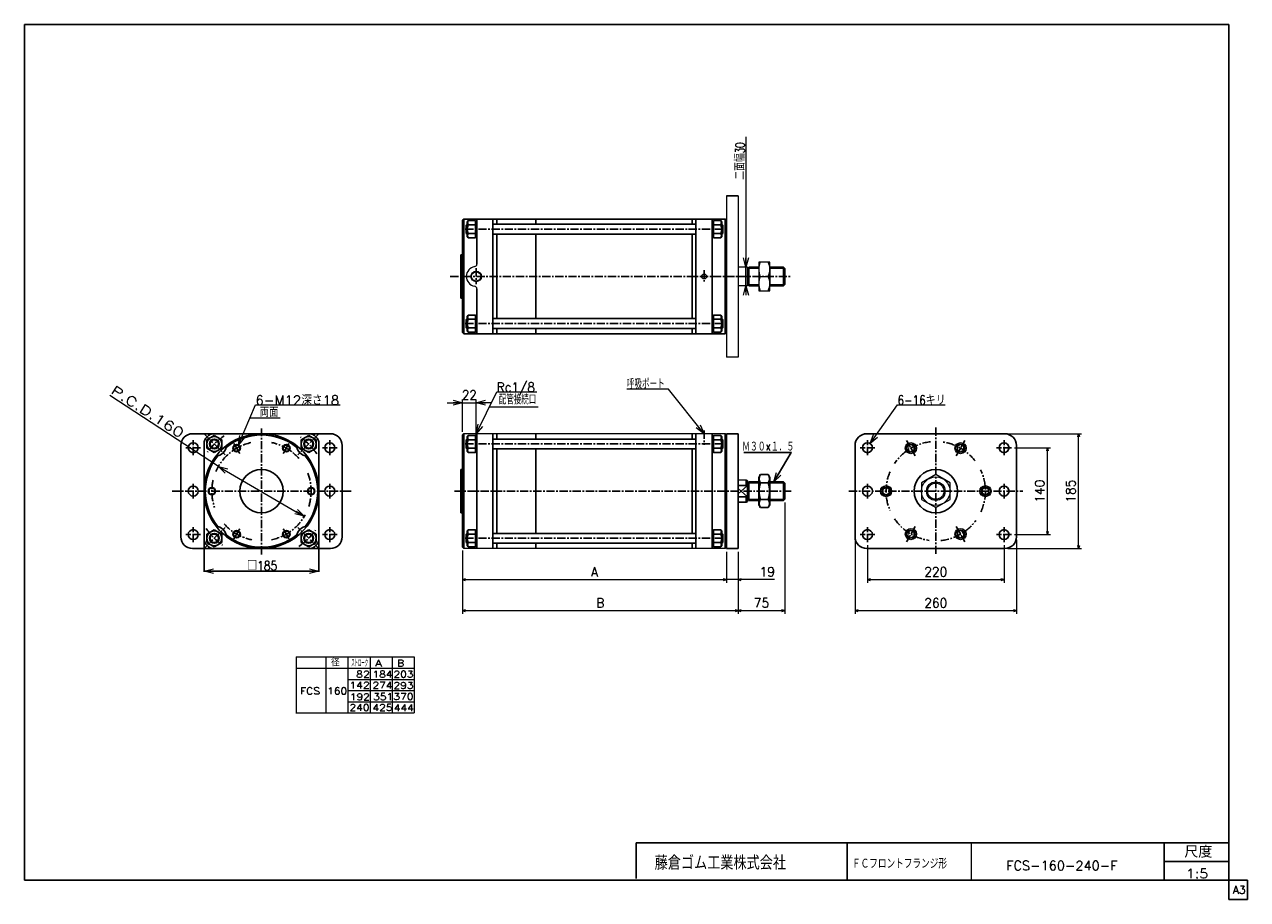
# Model space of a CAD drawing. Header units: millimetres. Extents: x -985 to 985, y -705 to 705.
import ezdxf
from ezdxf.enums import TextEntityAlignment as Align

# ---------------------------------------------------------------- set-up
doc = ezdxf.new("R2010")
doc.units = ezdxf.units.MM
doc.header["$LTSCALE"] = 0.416667
doc.linetypes.add('CENTER', pattern=[50.8, 31.75, -6.35, 6.35, -6.35])
doc.layers.add('ZUWAKU', color=7, linetype='Continuous')
doc.styles.add('dcStyle0', font='txt.shx', dxfattribs={"width": 0.957447, "bigfont": 'bigfont'})
doc.dimstyles.new('DaDimRotatedStyle', dxfattribs={"dimtxt": 15, "dimasz": 5.000003, "dimexe": 5, "dimexo": 1.666667, "dimgap": 5, "dimtad": 3, "dimdsep": 46, "dimtxsty": 'dcStyle0', "dimblk1": 'OPEN30', "dimblk2": 'OPEN30', "dimsah": 1, "dimcen": 0.09, "dimclrd": 4, "dimclre": 4, "dimclrt": 4, "dimadec": 0, "dimazin": 2, "dimtfac": 1, "dimtdec": 4, "dimtmove": 0, "dimatfit": 0, "dimfxl": 1, "dimarcsym": 0})

# ---------------------------------------------------------------- blocks, each defined once
blk = doc.blocks.new('DC_GROUP_Φ160_1')
at = {"color": 4, "linetype": 'Continuous', "lineweight": 18}
for p, q in [((-661.6, -18.1), (-672.5, -7.1)), ((-672.5, -7.1), (-657.6, -11.1)), ((-672.5, -7.1), (-659.6, -14.6))]:
    blk.add_line(p, q, dxfattribs=at)
blk = doc.blocks.new('DC_GROUP_Φ160_2')
at = {"color": 4, "linetype": 'Continuous', "lineweight": 18}
for p, q in [((-545.2, -76.5), (-534.3, -87.5)), ((-534.3, -87.5), (-549.3, -83.5)), ((-534.3, -87.5), (-547.2, -80))]:
    blk.add_line(p, q, dxfattribs=at)
blk = doc.blocks.new('DC_GROUP_Φ160_3')
at = {"color": 4, "linetype": 'Continuous', "lineweight": 18}
for p, q in [((177.1, 314), (173.1, 329)), ((181.1, 329), (177.1, 314)), ((177.1, 314), (177.1, 329))]:
    blk.add_line(p, q, dxfattribs=at)
blk = doc.blocks.new('DC_GROUP_Φ160_4')
at = {"color": 4, "linetype": 'Continuous', "lineweight": 18}
for p, q in [((173.1, 269), (177.1, 284)), ((177.1, 284), (181.1, 269)), ((177.1, 284), (177.1, 269))]:
    blk.add_line(p, q, dxfattribs=at)
blk = doc.blocks.new('DC_GROUP_Φ160_5')
at = {"color": 4, "linetype": 'Continuous', "lineweight": 18}
for p, q in [((103.4, 59.8), (109.6, 45.5)), ((109.6, 45.5), (97.1, 54.8)), ((109.6, 45.5), (100.3, 57.3))]:
    blk.add_line(p, q, dxfattribs=at)
blk = doc.blocks.new('DC_GROUP_Φ160_6')
at = {"color": 4, "linetype": 'Continuous', "lineweight": 18}
for p, q in [((-695.7, -175.9), (-680.7, -171.9)), ((-680.7, -179.9), (-695.7, -175.9)), ((-695.7, -175.9), (-680.7, -175.9))]:
    blk.add_line(p, q, dxfattribs=at)
blk = doc.blocks.new('DC_GROUP_Φ160_7')
at = {"color": 4, "linetype": 'Continuous', "lineweight": 18}
for p, q in [((-525.7, -171.9), (-510.7, -175.9)), ((-510.7, -175.9), (-525.7, -179.9)), ((-510.7, -175.9), (-525.7, -175.9))]:
    blk.add_line(p, q, dxfattribs=at)
blk = doc.blocks.new('DC_GROUP_Φ160_8')
at = {"color": 4, "linetype": 'Continuous', "lineweight": 18}
for p, q in [((222.2, -32), (226.3, -17)), ((222.2, -32), (229.7, -19)), ((233.2, -21), (222.2, -32))]:
    blk.add_line(p, q, dxfattribs=at)
blk = doc.blocks.new('DC_GROUP_Φ160_9')
at = {"color": 4, "linetype": 'Continuous', "lineweight": 25}
for p, q in [((200.3, -20.4), (197.6, -25)), ((197.6, -69), (197.6, -25)), ((200.3, -20.4), (213, -20.4)), ((200.3, -33.7), (213, -33.7)), ((213, -20.4), (215.6, -25)), ((215.6, -69), (215.6, -25)), ((200.3, -73.5), (197.6, -69)), ((200.3, -60.2), (213, -60.2)), ((200.3, -73.5), (213, -73.5)), ((213, -73.5), (215.6, -69))]:
    blk.add_line(p, q, dxfattribs=at)
for centre, radius, start, end in [((210, -27), 11.8, 145.6111, 214.3889), ((242.2, -47), 43.9, 162.4111, 197.5889), ((203.3, -27), 11.8, 325.6111, 34.3889), ((171.1, -47), 43.9, 342.4111, 17.5889), ((210, -66.9), 11.8, 145.6111, 214.3889), ((203.3, -66.9), 11.8, 325.6111, 34.3889)]:
    blk.add_arc(centre, radius, start, end, dxfattribs=at)
blk = doc.blocks.new('DC_GROUP_Φ160_10')
at = {"color": 4, "linetype": 'Continuous', "lineweight": 13}
for p, q in [((215.6, 322), (197.6, 322)), ((197.6, 322), (197.6, 276)), ((215.6, 276), (215.6, 322)), ((200.3, 299), (213, 299)), ((197.6, 276), (215.6, 276))]:
    blk.add_line(p, q, dxfattribs=at)
for centre, start, end in [((224, 310.5), 154.1759, 205.8241), ((189.2, 310.5), 334.1759, 25.8241), ((224, 287.5), 154.1759, 205.8241), ((189.2, 287.5), 334.1759, 25.8241)]:
    blk.add_arc(centre, 26.4, start, end, dxfattribs=at)
blk = doc.blocks.new('DC_GROUP_Φ160_12')
at = {"color": 4, "linetype": 'Continuous', "lineweight": 18}
for p, q in [((-640.1, 27.5), (-638, 42.9)), ((-640.1, 27.5), (-634.3, 41.3)), ((-630.6, 39.7), (-640.1, 27.5))]:
    blk.add_line(p, q, dxfattribs=at)
blk = doc.blocks.new('DC_GROUP_Φ160_11')
at = {"color": 4, "linetype": 'Continuous', "lineweight": 13}
for p, q in [((-640.1, 27.5), (-613, 91.9)), ((-613, 91.9), (-476.5, 91.9))]:
    blk.add_line(p, q, dxfattribs=at)
at = {"linetype": 'Continuous'}
blk.add_blockref('DC_GROUP_Φ160_12', (0, 0), dxfattribs=at)
at = {"color": 4, "style": 'dcStyle0', "width": 0.957447}
blk.add_text('6-M12深さ18', height=15, dxfattribs=at).set_placement((-613, 91.9), (-478, 91.9), align=Align.FIT)
blk = doc.blocks.new('DC_GROUP_Φ160_14')
at = {"color": 4, "linetype": 'Continuous', "lineweight": 18}
for p, q in [((-257.4, 45.5), (-254.4, 60.8)), ((-257.4, 45.5), (-250.8, 59)), ((-247.2, 57.2), (-257.4, 45.5))]:
    blk.add_line(p, q, dxfattribs=at)
blk = doc.blocks.new('DC_GROUP_Φ160_13')
at = {"color": 4, "linetype": 'Continuous', "lineweight": 13}
for p, q in [((-257.4, 45.5), (-224.3, 113)), ((-224.3, 113), (-159.5, 113))]:
    blk.add_line(p, q, dxfattribs=at)
at = {"linetype": 'Continuous'}
blk.add_blockref('DC_GROUP_Φ160_14', (0, 0), dxfattribs=at)
at = {"color": 4, "style": 'dcStyle0', "width": 0.82}
blk.add_text('Rc1/8', height=15, dxfattribs=at).set_placement((-224.3, 113), (-162.8, 113), align=Align.FIT)
blk = doc.blocks.new('DC_GROUP_Φ160_16')
at = {"color": 4, "linetype": 'Continuous', "lineweight": 18}
for p, q in [((-257.4, 95.5), (-242.4, 99.6)), ((-242.4, 91.5), (-257.4, 95.5)), ((-257.4, 95.5), (-242.4, 95.5))]:
    blk.add_line(p, q, dxfattribs=at)
blk = doc.blocks.new('DC_GROUP_Φ160_17')
at = {"color": 4, "linetype": 'Continuous', "lineweight": 18}
for p, q in [((-294.4, 99.6), (-279.4, 95.5)), ((-279.4, 95.5), (-294.4, 91.5)), ((-279.4, 95.5), (-294.4, 95.5))]:
    blk.add_line(p, q, dxfattribs=at)
blk = doc.blocks.new('DC_GROUP_Φ160_15')
at = {"color": 4, "linetype": 'Continuous', "lineweight": 13}
for p, q in [((-279.4, 48.5), (-279.4, 100.5)), ((-257.4, 50.5), (-257.4, 100.5)), ((-304.4, 95.5), (-279.4, 95.5)), ((-279.4, 95.5), (-257.4, 95.5)), ((-232.4, 95.5), (-257.4, 95.5))]:
    blk.add_line(p, q, dxfattribs=at)
at = {"linetype": 'Continuous'}
for name in ['DC_GROUP_Φ160_17', 'DC_GROUP_Φ160_16']:
    blk.add_blockref(name, (0, 0), dxfattribs=at)
at = {"color": 4, "style": 'dcStyle0', "width": 0.8}
blk.add_text('22', height=15, dxfattribs=at).set_placement((-280.4, 100.5), (-256.4, 100.5), align=Align.FIT)
blk = doc.blocks.new('DC_GROUP_Φ160_18')
at = {"color": 4, "linetype": 'Continuous', "lineweight": 13}
for p, q in [((482.9, -20.4), (459.9, -33.7)), ((459.9, -33.7), (459.9, -60.2)), ((505.9, -33.7), (482.9, -20.4)), ((505.9, -60.2), (505.9, -33.7)), ((459.9, -60.2), (482.9, -73.5)), ((482.9, -73.5), (505.9, -60.2))]:
    blk.add_line(p, q, dxfattribs=at)
for radius in [23, 15, 13.1]:
    blk.add_circle((482.9, -47), radius, dxfattribs=at)
blk = doc.blocks.new('DC_GROUP_Φ160_20')
at = {"color": 4, "linetype": 'Continuous', "lineweight": 18}
for p, q in [((377.2, 29.7), (382.6, 44.3)), ((377.2, 29.7), (385.9, 42)), ((389.2, 39.6), (377.2, 29.7))]:
    blk.add_line(p, q, dxfattribs=at)
blk = doc.blocks.new('DC_GROUP_Φ160_19')
at = {"color": 4, "linetype": 'Continuous', "lineweight": 13}
for p, q in [((377.2, 29.7), (421.2, 92.1)), ((421.2, 92.1), (498.2, 92.1))]:
    blk.add_line(p, q, dxfattribs=at)
at = {"linetype": 'Continuous'}
blk.add_blockref('DC_GROUP_Φ160_20', (0, 0), dxfattribs=at)
at = {"color": 4, "style": 'dcStyle0', "width": 0.80625}
blk.add_text('6-16キリ', height=15, dxfattribs=at).set_placement((421.2, 92.1), (498.6, 92.1), align=Align.FIT)
blk = doc.blocks.new('DC_GROUP_Φ160_21')
at = {"color": 4, "linetype": 'Continuous', "lineweight": 13}
for p, q in [((402.8, -41.2), (397.8, -44.1)), ((397.8, -44.1), (397.8, -49.9)), ((397.8, -49.9), (402.8, -52.7)), ((407.8, -44.1), (402.8, -41.2)), ((402.8, -52.7), (407.8, -49.9)), ((407.8, -49.9), (407.8, -44.1))]:
    blk.add_line(p, q, dxfattribs=at)
for radius in [9, 6.92]:
    blk.add_circle((402.8, -47), radius, dxfattribs=at)
blk = doc.blocks.new('DC_GROUP_Φ160_22')
at = {"color": 4, "linetype": 'Continuous', "lineweight": 13}
for p, q in [((442.8, -110.5), (437.8, -113.4)), ((437.8, -113.4), (437.8, -119.1)), ((447.8, -113.4), (442.8, -110.5)), ((447.8, -119.1), (447.8, -113.4)), ((437.8, -119.1), (442.8, -122)), ((442.8, -122), (447.8, -119.1))]:
    blk.add_line(p, q, dxfattribs=at)
for radius in [9, 6.92]:
    blk.add_circle((442.8, -116.2), radius, dxfattribs=at)
blk = doc.blocks.new('DC_GROUP_Φ160_23')
at = {"color": 4, "linetype": 'Continuous', "lineweight": 13}
for p, q in [((522.8, -110.5), (517.8, -113.4)), ((517.8, -113.4), (517.8, -119.1)), ((527.8, -113.4), (522.8, -110.5)), ((527.8, -119.1), (527.8, -113.4)), ((517.8, -119.1), (522.8, -122)), ((522.8, -122), (527.8, -119.1))]:
    blk.add_line(p, q, dxfattribs=at)
for radius in [9, 6.92]:
    blk.add_circle((522.8, -116.2), radius, dxfattribs=at)
blk = doc.blocks.new('DC_GROUP_Φ160_24')
at = {"color": 4, "linetype": 'Continuous', "lineweight": 13}
for p, q in [((562.8, -41.2), (557.8, -44.1)), ((557.8, -44.1), (557.8, -49.9)), ((557.8, -49.9), (562.8, -52.7)), ((567.8, -44.1), (562.8, -41.2)), ((562.8, -52.7), (567.8, -49.9)), ((567.8, -49.9), (567.8, -44.1))]:
    blk.add_line(p, q, dxfattribs=at)
for radius in [9, 6.92]:
    blk.add_circle((562.8, -47), radius, dxfattribs=at)
blk = doc.blocks.new('DC_GROUP_Φ160_25')
at = {"color": 4, "linetype": 'Continuous', "lineweight": 13}
for p, q in [((442.8, 28.1), (437.8, 25.2)), ((437.8, 25.2), (437.8, 19.4)), ((447.8, 25.2), (442.8, 28.1)), ((447.8, 19.4), (447.8, 25.2)), ((437.8, 19.4), (442.8, 16.5)), ((442.8, 16.5), (447.8, 19.4))]:
    blk.add_line(p, q, dxfattribs=at)
for radius in [9, 6.92]:
    blk.add_circle((442.8, 22.3), radius, dxfattribs=at)
blk = doc.blocks.new('DC_GROUP_Φ160_26')
at = {"color": 4, "linetype": 'Continuous', "lineweight": 13}
for p, q in [((522.8, 28.1), (517.8, 25.2)), ((517.8, 25.2), (517.8, 19.4)), ((527.8, 25.2), (522.8, 28.1)), ((527.8, 19.4), (527.8, 25.2)), ((517.8, 19.4), (522.8, 16.5)), ((522.8, 16.5), (527.8, 19.4))]:
    blk.add_line(p, q, dxfattribs=at)
for radius in [9, 6.92]:
    blk.add_circle((522.8, 22.3), radius, dxfattribs=at)
blk = doc.blocks.new('_OPEN30')
at = {"color": 0, "linetype": 'ByBlock', "lineweight": -2}
for p, q in [((-1, 0.267949), (0, 0)), ((0, 0), (-1, -0.267949)), ((0, 0), (-1, 0))]:
    blk.add_line(p, q, dxfattribs=at)
blk = doc.blocks.new('*D27')
at = {"color": 4, "linetype": 'Continuous', "lineweight": 13}
for p, q in [((-279.4, -142.5), (-279.4, -194.5)), ((145.6, -144.5), (145.6, -194.5)), ((-279.4, -189.5), (145.6, -189.5))]:
    blk.add_line(p, q, dxfattribs=at)
at = {"color": 4, "xscale": 5.000004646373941, "yscale": 4.999982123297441}
for p, rotation in [((-279.4, -189.5), 180), ((145.6, -189.5), 360)]:
    blk.add_blockref('_OPEN30', p, dxfattribs=dict(at, rotation=rotation))
at = {"color": 4, "insert": (-66.9, -184.5), "char_height": 15, "width": 32.812, "attachment_point": 8, "style": 'dcStyle0'}
blk.add_mtext('\\T1.00;A', dxfattribs=at)
blk = doc.blocks.new('*D28')
at = {"color": 4, "linetype": 'Continuous', "lineweight": 13}
for p, q in [((145.6, -144.5), (145.6, -194.5)), ((164.6, -144.5), (164.6, -194.5)), ((137.3, -189.5), (145.6, -189.5)), ((164.6, -189.5), (145.6, -189.5)), ((223.3, -189.5), (164.6, -189.5))]:
    blk.add_line(p, q, dxfattribs=at)
at = {"color": 4, "xscale": 5.000004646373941, "yscale": 4.999982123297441}
for p, rotation in [((145.6, -189.5), 360), ((164.6, -189.5), 180)]:
    blk.add_blockref('_OPEN30', p, dxfattribs=dict(at, rotation=rotation))
at = {"color": 4, "insert": (199.1, -184.5), "char_height": 15, "width": 46.875, "attachment_point": 7, "style": 'dcStyle0'}
blk.add_mtext('\\T1.00;19', dxfattribs=at)
blk = doc.blocks.new('*D29')
at = {"color": 4, "linetype": 'Continuous', "lineweight": 13}
for p, q in [((-279.4, -142.5), (-279.4, -244.5)), ((164.6, -144.5), (164.6, -244.5)), ((-279.4, -239.5), (164.6, -239.5))]:
    blk.add_line(p, q, dxfattribs=at)
at = {"color": 4, "xscale": 5.000004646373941, "yscale": 4.999982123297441}
for p, rotation in [((-279.4, -239.5), 180), ((164.6, -239.5), 360)]:
    blk.add_blockref('_OPEN30', p, dxfattribs=dict(at, rotation=rotation))
at = {"color": 4, "insert": (-57.4, -234.5), "char_height": 15, "width": 32.812, "attachment_point": 8, "style": 'dcStyle0'}
blk.add_mtext('\\T1.00;B', dxfattribs=at)
blk = doc.blocks.new('*D30')
at = {"color": 4, "linetype": 'Continuous', "lineweight": 13}
for p, q in [((239.6, -65), (239.6, -244.5)), ((164.6, -144.5), (164.6, -244.5)), ((164.6, -239.5), (239.6, -239.5))]:
    blk.add_line(p, q, dxfattribs=at)
at = {"color": 4, "xscale": 5.000004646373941, "yscale": 4.999982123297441}
for p, rotation in [((164.6, -239.5), 180), ((239.6, -239.5), 360)]:
    blk.add_blockref('_OPEN30', p, dxfattribs=dict(at, rotation=rotation))
at = {"color": 4, "insert": (202.1, -234.5), "char_height": 15, "width": 46.875, "attachment_point": 8, "style": 'dcStyle0'}
blk.add_mtext('\\T1.00;75', dxfattribs=at)
blk = doc.blocks.new('*D31')
at = {"color": 4, "linetype": 'Continuous', "lineweight": 13}
for p, q in [((372.8, -134), (372.8, -194.5)), ((592.8, -134), (592.8, -194.5)), ((372.8, -189.5), (592.8, -189.5))]:
    blk.add_line(p, q, dxfattribs=at)
at = {"color": 4, "xscale": 5.000004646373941, "yscale": 4.999982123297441}
for p, rotation in [((372.8, -189.5), 180), ((592.8, -189.5), 360)]:
    blk.add_blockref('_OPEN30', p, dxfattribs=dict(at, rotation=rotation))
at = {"color": 4, "insert": (482.8, -184.5), "char_height": 15, "width": 60.938, "attachment_point": 8, "style": 'dcStyle0'}
blk.add_mtext('\\T1.00;220', dxfattribs=at)
blk = doc.blocks.new('*D32')
at = {"color": 4, "linetype": 'Continuous', "lineweight": 13}
for p, q in [((352.8, -125.5), (352.8, -244.5)), ((612.8, -125.5), (612.8, -244.5)), ((352.8, -239.5), (612.8, -239.5))]:
    blk.add_line(p, q, dxfattribs=at)
at = {"color": 4, "xscale": 5.000004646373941, "yscale": 4.999982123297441}
for p, rotation in [((352.8, -239.5), 180), ((612.8, -239.5), 360)]:
    blk.add_blockref('_OPEN30', p, dxfattribs=dict(at, rotation=rotation))
at = {"color": 4, "insert": (482.8, -234.5), "char_height": 15, "width": 60.938, "attachment_point": 8, "style": 'dcStyle0'}
blk.add_mtext('\\T1.00;260', dxfattribs=at)
blk = doc.blocks.new('*D33')
at = {"color": 4, "linetype": 'Continuous', "lineweight": 13}
for p, q in [((609.8, 23), (667.8, 23)), ((662.8, -117), (662.8, 23)), ((609.8, -117), (667.8, -117))]:
    blk.add_line(p, q, dxfattribs=at)
at = {"color": 4, "xscale": 5.000004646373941, "yscale": 4.999982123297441}
for p, rotation in [((662.8, 23), 90), ((662.8, -117), 270)]:
    blk.add_blockref('_OPEN30', p, dxfattribs=dict(at, rotation=rotation))
at = {"color": 4, "insert": (657.8, -47), "char_height": 15, "width": 60.938, "attachment_point": 8, "rotation": 90, "style": 'dcStyle0'}
blk.add_mtext('\\T1.00;140', dxfattribs=at)
blk = doc.blocks.new('*D34')
at = {"color": 4, "linetype": 'Continuous', "lineweight": 13}
for p, q in [((598.8, 45.5), (717.8, 45.5)), ((712.8, -139.5), (712.8, 45.5)), ((598.8, -139.5), (717.8, -139.5))]:
    blk.add_line(p, q, dxfattribs=at)
at = {"color": 4, "xscale": 5.000004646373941, "yscale": 4.999982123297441}
for p, rotation in [((712.8, 45.5), 90), ((712.8, -139.5), 270)]:
    blk.add_blockref('_OPEN30', p, dxfattribs=dict(at, rotation=rotation))
at = {"color": 4, "insert": (707.8, -47), "char_height": 15, "width": 60.938, "attachment_point": 8, "rotation": 90, "style": 'dcStyle0'}
blk.add_mtext('\\T1.00;185', dxfattribs=at)

msp = doc.modelspace()

# ---------------------------------------------------------------- linework, layer by layer
at = {"color": 4, "linetype": 'Continuous', "lineweight": 13}
for p, q in [((177.08, 523.899), (177.08, 313.992)), ((145.633, 428.992), (145.633, 168.992)), ((164.633, 428.992), (164.633, 168.992)), ((179.633, 313.992), (164.633, 313.992)), ((177.08, 283.992), (177.08, 313.992)), ((181.883, 313.992), (197.633, 313.992)), ((215.633, 313.992), (237.633, 313.992)), ((215.633, 312.477), (215.633, 287.077)), ((179.633, 283.992), (164.633, 283.992)), ((177.08, 273.992), (177.08, 283.992)), ((181.883, 283.992), (197.633, 283.992)), ((215.633, 283.992), (237.633, 283.992)), ((164.633, 168.992), (145.633, 168.992)), ((-672.548, -7.066), (-847.333, 107.079)), ((52.217, 117.604), (-14.616, 117.604)), ((109.633, 45.532), (52.217, 117.604)), ((-236.227, 88.664), (-157.636, 88.664)), ((-572.942, 70.443), (-622.078, 70.443)), ((143.633, 45.532), (-277.367, 45.532)), ((-672.548, -7.066), (-534.265, -87.548)), ((177.633, -29.483), (164.633, -29.483)), ((197.633, -31.968), (181.883, -31.968)), ((237.633, -31.968), (215.633, -31.968)), ((197.633, -61.968), (181.883, -61.968)), ((237.633, -61.968), (215.633, -61.968)), ((143.633, -139.468), (-277.367, -139.468)), ((-547.178, -314.188), (-357.079, -314.188)), ((-547.178, -314.188), (-547.178, -404.188)), ((-499.623, -314.188), (-499.623, -404.188)), ((-463.987, -314.188), (-463.987, -404.188)), ((-428.351, -314.188), (-428.351, -404.188)), ((-392.715, -314.188), (-392.715, -404.188)), ((-357.079, -314.188), (-357.079, -404.188)), ((-547.178, -332.188), (-357.079, -332.188)), ((-463.987, -350.188), (-357.079, -350.188)), ((-463.902, -368.188), (-357.079, -368.188)), ((-463.987, -386.188), (-357.079, -386.188)), ((-547.791, -404.188), (-357.079, -404.188))]:
    msp.add_line(p, q, dxfattribs=at)
at = {"color": 4, "linetype": 'Continuous', "lineweight": 25}
for p, q in [((164.633, 428.992), (145.633, 428.992)), ((-279.367, 389.506), (-277.367, 391.506)), ((-279.367, 298.992), (-279.367, 389.506)), ((-277.367, 298.992), (-277.367, 391.506)), ((-277.367, 391.506), (143.633, 391.506)), ((-272.167, 383.006), (-273.367, 381.806)), ((-273.367, 368.206), (-273.367, 381.806)), ((-271.767, 381.806), (-273.367, 381.806)), ((-271.767, 383.006), (-272.167, 383.006)), ((-272.167, 367.006), (-272.167, 383.006)), ((-270.406, 388.862), (-271.767, 386.506)), ((-271.767, 363.506), (-271.767, 386.506)), ((-258.767, 388.862), (-270.406, 388.862)), ((-258.767, 381.934), (-270.406, 381.934)), ((-258.767, 361.149), (-258.767, 388.862)), ((-258.767, 361.149), (-258.767, 388.862)), ((-258.767, 388.006), (-256.367, 388.006)), ((-256.367, 318.765), (-256.367, 391.506)), ((-230.367, 298.992), (-230.367, 391.506)), ((-230.367, 383.006), (96.633, 383.006)), ((-224.367, 391.506), (-224.367, 384.217)), ((-161.167, 384.217), (-161.167, 391.506)), ((90.633, 384.463), (90.633, 391.506)), ((96.633, 298.992), (96.633, 391.506)), ((122.633, 298.992), (122.633, 391.506)), ((125.033, 388.006), (122.633, 388.006)), ((125.033, 388.862), (125.033, 361.149)), ((125.033, 388.862), (136.673, 388.862)), ((125.033, 388.862), (125.033, 361.149)), ((125.033, 381.934), (136.673, 381.934)), ((136.673, 388.862), (138.033, 386.506)), ((138.033, 386.506), (138.033, 363.506)), ((138.433, 383.006), (138.033, 383.006)), ((138.033, 381.806), (139.633, 381.806)), ((138.433, 383.006), (139.633, 381.806)), ((138.433, 383.006), (138.433, 367.006)), ((139.633, 381.806), (139.633, 368.206)), ((145.633, 389.506), (143.633, 391.506)), ((143.633, 298.992), (143.633, 391.506)), ((145.633, 298.992), (145.633, 389.506)), ((-272.167, 367.006), (-273.367, 368.206)), ((-271.767, 368.206), (-273.367, 368.206)), ((-272.167, 367.006), (-271.767, 367.006)), ((-270.406, 361.149), (-271.767, 363.506)), ((-258.767, 368.078), (-270.406, 368.078)), ((-258.767, 361.149), (-270.406, 361.149)), ((-258.767, 362.006), (-256.367, 362.006)), ((-230.367, 367.006), (96.633, 367.006)), ((-224.367, 365.804), (-224.367, 298.992)), ((-161.167, 298.992), (-161.167, 365.804)), ((90.633, 298.992), (90.633, 365.75)), ((125.033, 362.006), (122.633, 362.006)), ((125.033, 368.078), (136.673, 368.078)), ((125.033, 361.149), (136.673, 361.149)), ((136.673, 361.149), (138.033, 363.506)), ((138.033, 368.206), (139.633, 368.206)), ((138.033, 367.006), (138.433, 367.006)), ((138.433, 367.006), (139.633, 368.206)), ((-282.367, 333.992), (-282.367, 263.992)), ((-282.367, 263.992), (-282.367, 333.992)), ((-282.367, 333.992), (-279.367, 333.992)), ((-279.367, 298.992), (-279.367, 208.478)), ((-277.367, 298.992), (-277.367, 206.478)), ((-230.367, 298.992), (-230.367, 206.478)), ((-224.367, 232.18), (-224.367, 298.992)), ((-161.167, 298.992), (-161.167, 232.18)), ((90.633, 298.992), (90.633, 232.234)), ((96.633, 298.992), (96.633, 206.478)), ((122.633, 298.992), (122.633, 206.478)), ((143.633, 298.992), (143.633, 206.478)), ((145.633, 298.992), (145.633, 208.478)), ((179.633, 313.992), (179.633, 283.992)), ((179.633, 312.392), (181.883, 312.392)), ((181.883, 313.992), (197.633, 313.992)), ((181.883, 313.992), (181.883, 283.992)), ((181.883, 312.392), (197.633, 312.392)), ((215.633, 313.992), (237.633, 313.992)), ((215.633, 312.392), (239.233, 312.392)), ((239.633, 311.992), (237.633, 313.992)), ((237.633, 313.992), (237.633, 283.992)), ((239.633, 311.992), (239.633, 285.992)), ((-256.367, 279.218), (-256.367, 206.478)), ((179.633, 285.592), (181.883, 285.592)), ((181.883, 285.592), (197.633, 285.592)), ((181.883, 283.992), (197.633, 283.992)), ((215.633, 285.592), (239.233, 285.592)), ((215.633, 283.992), (237.633, 283.992)), ((239.633, 285.992), (237.633, 283.992)), ((-282.367, 263.992), (-279.367, 263.992)), ((-270.406, 236.834), (-271.767, 234.478)), ((-258.767, 236.834), (-270.406, 236.834)), ((-258.767, 236.834), (-258.767, 209.121)), ((-258.767, 236.834), (-258.767, 209.121)), ((125.033, 209.121), (125.033, 236.834)), ((125.033, 236.834), (136.673, 236.834)), ((125.033, 209.121), (125.033, 236.834)), ((136.673, 236.834), (138.033, 234.478)), ((-272.167, 230.978), (-273.367, 229.778)), ((-273.367, 229.778), (-273.367, 216.178)), ((-271.767, 229.778), (-273.367, 229.778)), ((-272.167, 230.978), (-271.767, 230.978)), ((-272.167, 230.978), (-272.167, 214.978)), ((-271.767, 234.478), (-271.767, 211.478)), ((-258.767, 229.906), (-270.406, 229.906)), ((-258.767, 235.978), (-256.367, 235.978)), ((-230.367, 230.978), (96.633, 230.978)), ((125.033, 235.978), (122.633, 235.978)), ((125.033, 229.906), (136.673, 229.906)), ((138.033, 211.478), (138.033, 234.478)), ((138.033, 230.978), (138.433, 230.978)), ((138.033, 229.778), (139.633, 229.778)), ((138.433, 230.978), (139.633, 229.778)), ((138.433, 214.978), (138.433, 230.978)), ((139.633, 216.178), (139.633, 229.778)), ((-279.367, 208.478), (-277.367, 206.478)), ((-277.367, 206.478), (143.633, 206.478)), ((-272.167, 214.978), (-273.367, 216.178)), ((-271.767, 216.178), (-273.367, 216.178)), ((-271.767, 214.978), (-272.167, 214.978)), ((-270.406, 209.121), (-271.767, 211.478)), ((-258.767, 216.05), (-270.406, 216.05)), ((-258.767, 209.121), (-270.406, 209.121)), ((-258.767, 209.978), (-256.367, 209.978)), ((-230.367, 214.978), (96.633, 214.978)), ((-224.367, 206.478), (-224.367, 213.767)), ((-161.167, 213.767), (-161.167, 206.478)), ((90.633, 213.521), (90.633, 206.478)), ((125.033, 209.978), (122.633, 209.978)), ((125.033, 216.05), (136.673, 216.05)), ((125.033, 209.121), (136.673, 209.121)), ((136.673, 209.121), (138.033, 211.478)), ((138.033, 216.178), (139.633, 216.178)), ((138.433, 214.978), (138.033, 214.978)), ((138.433, 214.978), (139.633, 216.178)), ((145.633, 208.478), (143.633, 206.478)), ((-714.209, 45.532), (-492.209, 45.532)), ((-691.223, 35.974), (-679.223, 42.903)), ((-679.223, 45.532), (-527.195, 45.532)), ((-679.223, 42.903), (-667.223, 35.974)), ((-539.195, 35.974), (-527.195, 42.903)), ((-527.195, 42.903), (-515.195, 35.974)), ((-279.367, 43.532), (-277.367, 45.532)), ((-279.367, -46.968), (-279.367, 43.546)), ((-277.367, -46.968), (-277.367, 45.532)), ((-270.406, 42.903), (-271.767, 40.546)), ((-271.767, 17.546), (-271.767, 40.546)), ((-258.767, 42.903), (-270.406, 42.903)), ((-258.767, 15.19), (-258.767, 42.903)), ((-258.767, 15.19), (-258.767, 42.903)), ((-258.767, 42.046), (-256.367, 42.046)), ((-256.367, -46.968), (-256.367, 45.546)), ((-230.367, -46.968), (-230.367, 45.546)), ((-224.367, 45.546), (-224.367, 38.257)), ((-161.167, 38.257), (-161.167, 45.546)), ((90.633, 38.503), (90.633, 45.546)), ((96.633, -46.968), (96.633, 45.546)), ((122.633, -46.968), (122.633, 45.546)), ((125.033, 42.046), (122.633, 42.046)), ((125.033, 42.903), (125.033, 15.19)), ((125.033, 42.903), (136.673, 42.903)), ((125.033, 42.903), (125.033, 15.19)), ((136.673, 42.903), (138.033, 40.546)), ((138.033, 40.546), (138.033, 17.546)), ((145.633, 43.532), (143.633, 45.532)), ((143.633, -46.968), (143.633, 45.532)), ((145.633, 45.532), (164.633, 45.532)), ((145.633, -139.468), (145.633, 45.532)), ((145.633, -46.968), (145.633, 43.532)), ((164.633, 45.532), (164.633, -139.468)), ((371.816, 45.532), (593.816, 45.532)), ((-733.209, -120.468), (-733.209, 26.532)), ((-695.709, -122.982), (-695.709, 29.725)), ((-691.223, 22.118), (-691.223, 35.974)), ((-679.223, 15.19), (-691.223, 22.118)), ((-667.223, 22.118), (-679.223, 15.19)), ((-667.223, 35.974), (-667.223, 22.118)), ((-539.195, 22.118), (-539.195, 35.974)), ((-527.195, 15.19), (-539.195, 22.118)), ((-515.195, 22.118), (-527.195, 15.19)), ((-515.195, 35.974), (-515.195, 22.118)), ((-510.709, 29.046), (-510.709, -122.982)), ((-473.209, 26.532), (-473.209, -120.468)), ((-272.167, 37.046), (-273.367, 35.846)), ((-273.367, 22.246), (-273.367, 35.846)), ((-271.767, 35.846), (-273.367, 35.846)), ((-272.167, 21.046), (-273.367, 22.246)), ((-271.767, 22.246), (-273.367, 22.246)), ((-271.767, 37.046), (-272.167, 37.046)), ((-272.167, 21.046), (-272.167, 37.046)), ((-272.167, 21.046), (-271.767, 21.046)), ((-258.767, 35.974), (-270.406, 35.974)), ((-258.767, 22.118), (-270.406, 22.118)), ((-230.367, 37.046), (96.633, 37.046)), ((-230.367, 21.046), (96.633, 21.046)), ((-224.367, 19.844), (-224.367, -46.968)), ((-161.167, -46.968), (-161.167, 19.844)), ((90.633, -46.968), (90.633, 19.79)), ((125.033, 35.974), (136.673, 35.974)), ((125.033, 22.118), (136.673, 22.118)), ((138.433, 37.046), (138.033, 37.046)), ((138.033, 35.846), (139.633, 35.846)), ((138.033, 22.246), (139.633, 22.246)), ((138.033, 21.046), (138.433, 21.046)), ((138.433, 37.046), (139.633, 35.846)), ((138.433, 37.046), (138.433, 21.046)), ((138.433, 21.046), (139.633, 22.246)), ((139.633, 35.846), (139.633, 22.246)), ((352.816, -120.468), (352.816, 26.532)), ((612.816, 26.532), (612.816, -120.468)), ((-270.406, 15.19), (-271.767, 17.546)), ((-258.767, 15.19), (-270.406, 15.19)), ((-258.767, 16.046), (-256.367, 16.046)), ((125.033, 16.046), (122.633, 16.046)), ((125.033, 15.19), (136.673, 15.19)), ((136.673, 15.19), (138.033, 17.546)), ((173.441, 15.565), (250.397, 15.565)), ((222.178, -31.968), (249.866, 15.565)), ((-282.367, -81.968), (-282.367, -11.968)), ((-282.367, -11.968), (-279.367, -11.968)), ((164.633, -37.968), (179.633, -37.968)), ((179.633, -37.968), (164.633, -51.468)), ((177.633, -29.483), (177.633, -37.968)), ((177.633, -29.483), (179.633, -30.416)), ((179.633, -30.416), (179.633, -63.55)), ((179.633, -33.568), (181.883, -33.568)), ((181.883, -31.968), (197.633, -31.968)), ((181.883, -31.968), (181.883, -61.968)), ((181.883, -33.568), (197.633, -33.568)), ((215.633, -31.968), (237.633, -31.968)), ((215.633, -33.568), (239.233, -33.568)), ((239.533, -33.868), (237.633, -31.968)), ((237.633, -31.968), (237.633, -61.968)), ((239.633, -33.868), (239.633, -59.968)), ((-282.367, -46.968), (-282.367, -81.968)), ((-279.367, -46.968), (-279.367, -137.482)), ((-277.367, -46.968), (-277.367, -139.468)), ((-256.367, -46.968), (-256.367, -139.482)), ((-230.367, -46.968), (-230.367, -139.482)), ((-224.367, -113.78), (-224.367, -46.968)), ((-161.167, -46.968), (-161.167, -113.78)), ((90.633, -46.968), (90.633, -113.726)), ((96.633, -46.968), (96.633, -139.482)), ((122.633, -46.968), (122.633, -139.468)), ((143.633, -46.968), (143.633, -139.468)), ((145.633, -46.968), (145.633, -137.468)), ((164.633, -42.468), (179.633, -55.968)), ((179.633, -55.968), (164.633, -55.968)), ((177.633, -55.968), (177.633, -64.483)), ((164.633, -64.483), (177.633, -64.483)), ((177.633, -64.483), (179.633, -63.55)), ((179.633, -60.368), (181.883, -60.368)), ((181.883, -60.368), (197.633, -60.368)), ((181.883, -61.968), (197.633, -61.968)), ((215.633, -60.368), (239.233, -60.368)), ((215.633, -61.968), (237.633, -61.968)), ((239.633, -59.968), (237.633, -61.968)), ((-282.367, -81.968), (-279.367, -81.968)), ((-691.223, -116.054), (-679.223, -109.125)), ((-691.223, -129.91), (-691.223, -116.054)), ((-679.223, -109.125), (-667.223, -116.054)), ((-667.223, -116.054), (-667.223, -129.91)), ((-539.195, -116.054), (-527.195, -109.125)), ((-539.195, -129.91), (-539.195, -116.054)), ((-527.195, -109.125), (-515.195, -116.054)), ((-515.195, -116.054), (-515.195, -129.91)), ((-272.167, -114.982), (-273.367, -116.182)), ((-273.367, -116.182), (-273.367, -129.782)), ((-271.767, -116.182), (-273.367, -116.182)), ((-272.167, -114.982), (-271.767, -114.982)), ((-272.167, -114.982), (-272.167, -130.982)), ((-270.406, -109.125), (-271.767, -111.482)), ((-271.767, -111.482), (-271.767, -134.482)), ((-258.767, -109.125), (-270.406, -109.125)), ((-258.767, -116.054), (-270.406, -116.054)), ((-258.767, -109.125), (-258.767, -136.838)), ((-258.767, -109.125), (-258.767, -136.838)), ((-258.767, -109.982), (-256.367, -109.982)), ((-230.367, -114.982), (96.633, -114.982)), ((125.033, -109.982), (122.633, -109.982)), ((125.033, -136.838), (125.033, -109.125)), ((125.033, -109.125), (136.673, -109.125)), ((125.033, -136.838), (125.033, -109.125)), ((125.033, -116.054), (136.673, -116.054)), ((136.673, -109.125), (138.033, -111.482)), ((138.033, -134.482), (138.033, -111.482)), ((138.033, -114.982), (138.433, -114.982)), ((138.033, -116.182), (139.633, -116.182)), ((138.433, -114.982), (139.633, -116.182)), ((138.433, -130.982), (138.433, -114.982)), ((139.633, -129.782), (139.633, -116.182)), ((-695.723, -124.182), (-695.723, -177.081)), ((-679.223, -136.838), (-691.223, -129.91)), ((-667.223, -129.91), (-679.223, -136.838)), ((-527.195, -136.838), (-539.195, -129.91)), ((-515.195, -129.91), (-527.195, -136.838)), ((-510.695, -124.182), (-510.695, -177.081)), ((-279.367, -137.482), (-277.374, -139.475)), ((-272.167, -130.982), (-273.367, -129.782)), ((-271.767, -129.782), (-273.367, -129.782)), ((-271.767, -130.982), (-272.167, -130.982)), ((-270.406, -136.838), (-271.767, -134.482)), ((-258.767, -129.91), (-270.406, -129.91)), ((-258.767, -136.838), (-270.406, -136.838)), ((-258.767, -135.982), (-256.367, -135.982)), ((-230.367, -130.982), (96.633, -130.982)), ((-224.367, -139.482), (-224.367, -132.193)), ((-161.167, -132.193), (-161.167, -139.482)), ((90.633, -132.439), (90.633, -139.482)), ((125.033, -135.982), (122.633, -135.982)), ((125.033, -129.91), (136.673, -129.91)), ((125.033, -136.838), (136.673, -136.838)), ((136.673, -136.838), (138.033, -134.482)), ((138.033, -129.782), (139.633, -129.782)), ((138.433, -130.982), (138.033, -130.982)), ((138.433, -130.982), (139.633, -129.782)), ((145.633, -137.468), (143.633, -139.468)), ((-492.209, -139.468), (-714.209, -139.468)), ((-527.195, -139.468), (-679.223, -139.468)), ((164.633, -139.468), (145.633, -139.468)), ((593.816, -139.468), (371.816, -139.468)), ((-695.723, -175.881), (-510.695, -175.881))]:
    msp.add_line(p, q, dxfattribs=at)
at = {"color": 4, "linetype": 'CENTER', "lineweight": 25}
for p, q in [((-275.011, 375.006), (142.2, 375.006)), ((-299.308, 298.992), (250.619, 298.992)), ((-257.367, 312.276), (-257.367, 286.799)), ((109.633, 308.882), (109.633, 290.728)), ((-275.011, 222.978), (142.2, 222.978)), ((-694.696, 44.519), (-661.719, 11.542)), ((-603.209, -148.801), (-603.209, 53.958)), ((-511.723, 44.519), (-544.699, 11.542)), ((-257.367, 50.093), (-257.367, 25.562)), ((109.633, 50.597), (109.633, 27.433)), ((482.816, 55.532), (482.816, -149.468)), ((-701.209, 23.032), (-725.209, 23.032)), ((-713.209, 11.032), (-713.209, 35.032)), ((-647.5, 29.746), (-638.05, 13.379)), ((-558.918, 29.746), (-568.368, 13.379)), ((-481.209, 23.032), (-505.209, 23.032)), ((-493.209, 11.032), (-493.209, 35.032)), ((-275.011, 29.046), (142.2, 29.046)), ((384.816, 23.032), (360.816, 23.032)), ((372.816, 11.032), (372.816, 35.032)), ((449.816, 10.19), (435.816, 34.439)), ((515.816, 10.19), (529.816, 34.439)), ((604.816, 23.032), (580.816, 23.032)), ((592.816, 11.032), (592.816, 35.032)), ((-713.209, -58.968), (-713.209, -34.968)), ((-493.209, -58.968), (-493.209, -34.968)), ((372.816, -58.968), (372.816, -34.968)), ((592.816, -58.968), (592.816, -34.968)), ((-747.159, -46.968), (-458.363, -46.968)), ((-292.543, -46.968), (252.325, -46.968)), ((342.816, -46.968), (622.816, -46.968)), ((-701.209, -116.968), (-725.209, -116.968)), ((-713.209, -128.968), (-713.209, -104.968)), ((-694.696, -138.455), (-661.719, -105.478)), ((-647.5, -123.682), (-638.05, -107.314)), ((-558.918, -123.682), (-568.368, -107.314)), ((-511.723, -138.455), (-544.699, -105.478)), ((-481.209, -116.968), (-505.209, -116.968)), ((-493.209, -128.968), (-493.209, -104.968)), ((384.816, -116.968), (360.816, -116.968)), ((372.816, -128.968), (372.816, -104.968)), ((449.816, -104.126), (435.816, -128.374)), ((515.816, -104.126), (529.816, -128.374)), ((604.816, -116.968), (580.816, -116.968)), ((592.816, -128.968), (592.816, -104.968)), ((-275.011, -122.982), (142.2, -122.982))]:
    msp.add_line(p, q, dxfattribs=at)
at = {"color": 4, "linetype": 'Continuous', "lineweight": 13}
for centre, radius in [((-257.367, 298.992), 8.434), ((-257.367, 298.992), 7.389), ((109.633, 298.992), 4)]:
    msp.add_circle(centre, radius, dxfattribs=at)
at = {"color": 4, "linetype": 'Continuous', "lineweight": 25}
for centre, radius in [((-679.223, 29.046), 12), ((-527.195, 29.046), 12), ((-713.209, 23.032), 8), ((-679.223, 29.046), 8), ((-679.223, 29.046), 6.9), ((-643.209, 22.314), 6), ((-643.209, 22.314), 5.05), ((-563.209, 22.314), 6), ((-563.209, 22.314), 5.05), ((-527.195, 29.046), 8), ((-527.195, 29.046), 6.9), ((-493.209, 23.032), 8), ((372.816, 23.032), 8), ((592.816, 23.032), 8), ((-603.209, -46.968), 35), ((482.816, -46.968), 35), ((-713.209, -46.968), 8), ((-493.209, -46.968), 8), ((372.816, -46.968), 8), ((592.816, -46.968), 8), ((-683.209, -46.968), 6), ((-683.209, -46.968), 5.05), ((-523.209, -46.968), 6), ((-523.209, -46.968), 5.05), ((-713.209, -116.968), 8), ((-679.223, -122.982), 12), ((-679.223, -122.982), 8), ((-679.223, -122.982), 6.9), ((-643.209, -116.25), 6), ((-643.209, -116.25), 5.05), ((-563.209, -116.25), 6), ((-563.209, -116.25), 5.05), ((-527.195, -122.982), 12), ((-527.195, -122.982), 8), ((-527.195, -122.982), 6.9), ((-493.209, -116.968), 8), ((372.816, -116.968), 8), ((592.816, -116.968), 8)]:
    msp.add_circle(centre, radius, dxfattribs=at)
for centre, radius, start, end in [((-253.445, 375.006), 18.321, 157.78075, 202.21925), ((-264.406, 385.398), 6.928, 150.000013, 209.999987), ((130.673, 385.398), 6.928, 330.000013, 29.999987), ((119.712, 375.006), 18.321, 337.78075, 22.21925), ((-264.406, 364.613), 6.928, 150.000013, 209.999987), ((130.673, 364.613), 6.928, 330.626295, 29.999987), ((-264.406, 233.37), 6.928, 150.000013, 209.999987), ((130.673, 233.37), 6.928, 330.000013, 29.999987), ((-253.445, 222.978), 18.321, 157.78075, 202.21925), ((119.712, 222.978), 18.321, 337.78075, 22.21925), ((-264.406, 212.585), 6.928, 150.000013, 209.999987), ((130.673, 212.585), 6.928, 330.000013, 29.999987), ((-714.209, 26.532), 19, 90, 180), ((-679.223, 29.046), 16.5, 90, 180), ((-603.209, -46.968), 90.5, 51.122972, 128.877028), ((-603.209, -46.968), 92.5, 37.393488, 127.393488), ((-527.195, 29.046), 16.5, 0, 90), ((-492.209, 26.532), 19, 0, 90), ((-264.406, 39.438), 6.928, 150.000013, 209.999987), ((130.673, 39.438), 6.928, 330.000013, 29.999987), ((371.816, 26.532), 19, 90, 180), ((593.816, 26.532), 19, 0, 90), ((-603.209, -46.968), 92.5, 127.393488, 232.606512), ((-679.223, 29.046), 20, 277.250758, 352.749242), ((-527.195, 29.046), 20, 187.250758, 262.749242), ((-253.445, 29.046), 18.321, 157.78075, 202.21925), ((-264.406, 18.654), 6.928, 150.000013, 209.999987), ((119.712, 29.046), 18.321, 337.78075, 22.21925), ((130.673, 18.654), 6.928, 330.000013, 29.999987), ((-603.209, -46.968), 90.5, 141.122972, 218.877028), ((-603.209, -46.968), 90.5, 321.122972, 38.877028), ((-603.209, -46.968), 92.5, 322.606512, 37.393488), ((-679.223, -122.982), 20, 7.250758, 82.749242), ((-603.209, -46.968), 90.5, 231.122972, 308.877028), ((-603.209, -46.968), 92.5, 232.606512, 322.606512), ((-527.195, -122.982), 20, 97.250758, 172.749242), ((-253.445, -122.982), 18.321, 157.78075, 202.21925), ((-264.406, -112.59), 6.928, 150.000013, 209.999987), ((130.673, -112.59), 6.928, 330.000013, 29.999987), ((119.712, -122.982), 18.321, 337.78075, 22.21925), ((-714.209, -120.468), 19, 180, 270), ((-679.223, -122.982), 16.5, 180, 270), ((-527.195, -122.982), 16.5, 270, 0), ((-492.209, -120.468), 19, 270, 0), ((-264.406, -133.374), 6.928, 150.000013, 209.999987), ((130.673, -133.374), 6.928, 330.000013, 29.999987), ((371.816, -120.468), 19, 180, 270), ((593.816, -120.468), 19, 270, 0)]:
    msp.add_arc(centre, radius, start, end, dxfattribs=at)
at = {"color": 4, "linetype": 'Continuous', "lineweight": 13}
for centre, radius, start, end in [((-260.367, 318.765), 4, 278.626927, 0), ((-257.367, 298.992), 16, 98.626927, 261.373073), ((-260.367, 279.218), 4, 0, 81.373073)]:
    msp.add_arc(centre, radius, start, end, dxfattribs=at)
at = {"color": 4, "linetype": 'CENTER', "lineweight": 25}
for centre, radius, start, end in [((-603.209, -46.968), 107.5, 123.896345, 144.137408), ((-603.209, -46.968), 107.5, 33.896345, 54.137408), ((-603.209, -46.968), 80, 102.228593, 156.772011), ((-603.209, -46.968), 80, 41.244953, 78.493114), ((482.816, -46.968), 80, 96.0082, 146.119845), ((482.816, -46.968), 80, 37.710102, 81.69641), ((-603.209, -46.968), 80, 341.92875, 21.390312), ((482.816, -46.968), 80, 157.050666, 202.936771), ((482.816, -46.968), 80, 335.214992, 25.422366), ((-603.209, -46.968), 80, 167.118019, 199.208427), ((-603.209, -46.968), 80, 281.505099, 331.447705), ((482.816, -46.968), 80, 213.766356, 262.195535), ((482.816, -46.968), 80, 275.747705, 323.768169), ((-603.209, -46.968), 107.5, 213.896345, 234.137408), ((-603.209, -46.968), 80, 221.12625, 258.87918), ((-603.209, -46.968), 107.5, 303.896345, 324.137408)]:
    msp.add_arc(centre, radius, start, end, dxfattribs=at)
at = {"layer": 'ZUWAKU', "color": 5, "linetype": 'Continuous', "lineweight": 25}
for p, q in [((-985, -673.75), (-985, 705)), ((955, 705), (-985, 705)), ((955, -705), (955, 705)), ((985, -673.75), (-985, -673.75)), ((985, -705), (985, -673.75)), ((955, -705), (985, -705))]:
    msp.add_line(p, q, dxfattribs=at)
at = {"layer": 'ZUWAKU', "color": 4, "linetype": 'Continuous', "lineweight": 25}
for p, q in [((0, -613.75), (955, -613.75)), ((0, -671.074), (0, -613.75)), ((340, -613.75), (340, -673.75)), ((850.675, -673.75), (850.675, -613.75)), ((850.675, -643.75), (955, -643.75))]:
    msp.add_line(p, q, dxfattribs=at)
at = {"layer": 'ZUWAKU', "color": 4, "linetype": 'Continuous', "lineweight": 13}
msp.add_line((540, -613.75), (540, -673.75), dxfattribs=at)

# ---------------------------------------------------------------- block references
at = {"linetype": 'Continuous'}
for name in ['DC_GROUP_Φ160_3', 'DC_GROUP_Φ160_10', 'DC_GROUP_Φ160_4', 'DC_GROUP_Φ160_13', 'DC_GROUP_Φ160_11', 'DC_GROUP_Φ160_15', 'DC_GROUP_Φ160_19', 'DC_GROUP_Φ160_5', 'DC_GROUP_Φ160_25', 'DC_GROUP_Φ160_26', 'DC_GROUP_Φ160_1', 'DC_GROUP_Φ160_8', 'DC_GROUP_Φ160_9', 'DC_GROUP_Φ160_21', 'DC_GROUP_Φ160_18', 'DC_GROUP_Φ160_24', 'DC_GROUP_Φ160_2', 'DC_GROUP_Φ160_22', 'DC_GROUP_Φ160_23', 'DC_GROUP_Φ160_6', 'DC_GROUP_Φ160_7']:
    msp.add_blockref(name, (0, 0), dxfattribs=at)

# ---------------------------------------------------------------- texts
at = {"color": 4, "style": 'dcStyle0', "width": 0.714286}
msp.add_text('二面幅30', height=15, rotation=90, dxfattribs=at).set_placement((175.08, 454.854), (175.08, 514.854), align=Align.FIT)
at = {"color": 4, "style": 'dcStyle0'}
msp.add_text('P.C.D.160', height=15, rotation=-33, dxfattribs=at).set_placement((-847.449, 111.625), (-734.228, 38.099), align=Align.FIT)
for s, height, width, p, p2 in [('呼吸ポート', 15, 0.683333, (-14.989, 118.124), (46.511, 118.124)), ('配管接続口', 15, 0.666667, (-220.876, 92.901), (-160.876, 92.901)), ('両面', 15, 0.833333, (-606.055, 72.458), (-576.055, 72.458)), ('Ｍ３０×１．５', 15, 0.666667, (171.001, 17.035), (255.001, 17.035)), (' □185', 15, 0.769231, (-638.009, -174.681), (-578.009, -174.681)), ('   径', 10.8, 0.952381, (-520.454, -328.886), (-477.254, -328.886)), ('ストローク', 10.8, 0.416667, (-458.588, -329.791), (-431.588, -329.791)), ('FCS-160-240-F', 15, 0.92, (596.252, -657.862), (775.652, -657.862)), ('1:5', 15, 0.8, (885.687, -670.629), (921.687, -670.629))]:
    msp.add_text(s, height=height, dxfattribs=dict(at, width=width)).set_placement(p, p2, align=Align.FIT)
for s, p, p2 in [('A', (-419.974, -329.346), (-409.174, -329.346)), ('B', (-384.338, -329.346), (-373.538, -329.346)), ('142', (-461.329, -364.953), (-428.929, -364.953)), ('82', (-450.526, -347.381), (-428.926, -347.381)), ('274', (-424.36, -365.084), (-391.96, -365.084)), ('184', (-424.435, -347.303), (-392.035, -347.303)), ('293', (-390.808, -365.346), (-358.408, -365.346)), ('203', (-390.712, -347.346), (-358.312, -347.346)), ('FCS 160', (-540.822, -374.346), (-465.222, -374.346)), ('192', (-461.201, -383.685), (-428.801, -383.685)), ('351', (-423.436, -383.532), (-391.036, -383.532)), ('370', (-390.904, -383.346), (-358.504, -383.346)), ('240', (-461.449, -400.829), (-429.049, -400.829)), ('425', (-424.552, -401.084), (-392.152, -401.084)), ('444', (-390.25, -401.346), (-357.85, -401.346))]:
    msp.add_text(s, height=10.8, dxfattribs=at).set_placement(p, p2, align=Align.FIT)
at = {"layer": 'ZUWAKU', "color": 4, "style": 'dcStyle0'}
for s, height, width, p, p2 in [('尺度', 19, 0.991667, (883.075, -637.65), (928.295, -637.65)), ('藤倉ゴム工業株式会社', 22.5, 0.783333, (30.063, -657.036), (241.563, -657.036)), ('ＦＣフロントフランジ形', 14.5, 0.8, (347.837, -654.937), (500.957, -654.937))]:
    msp.add_text(s, height=height, dxfattribs=dict(at, width=width)).set_placement(p, p2, align=Align.FIT)
at = {"layer": 'ZUWAKU', "color": 7, "style": 'dcStyle0', "width": 0.8}
msp.add_text('A3', height=12.5, dxfattribs=at).set_placement((961.537, -695.625), (981.537, -695.625), align=Align.FIT)

# ---------------------------------------------------------------- dimensions: what is measured, and where the dimension line sits
at = {"linetype": 'Continuous', "lineweight": 13}
for base, p1, p2, picture, middle in [((712.816, 45.532), (597.149, -139.468), (597.149, 45.532), '*D34', (712.816, -46.968)), ((662.816, 23.032), (608.149, -116.968), (608.149, 23.032), '*D33', (662.816, -46.968))]:
    dim = msp.add_linear_dim(base=base, p1=p1, p2=p2, angle=90, dimstyle='DaDimRotatedStyle', override={"dimtxt": 15, "dimasz": 5.000003, "dimexe": 5, "dimexo": 1.666667, "dimgap": 5, "dimtad": 3, "dimtih": 0, "dimtoh": 0, "dimdec": 2, "dimzin": 8, "dimtxsty": 'dcStyle0', "dimblk1": 'OPEN30', "dimblk2": 'OPEN30', "dimsah": 1, "dimclrd": 4, "dimclre": 4, "dimclrt": 4, "dimazin": 2, "dimtofl": 1, "dimatfit": 0, "dimtolj": 0, "dimtzin": 8}, dxfattribs=at)
    dim.commit()
    dim.dimension.update_dxf_attribs({"geometry": picture, "text_midpoint": middle})
for base, p1, p2, picture, middle in [((239.633, -239.482), (164.633, -142.801), (239.633, -63.301), '*D30', (202.133, -239.482)), ((612.816, -239.468), (352.816, -123.801), (612.816, -123.801), '*D32', (482.816, -239.468)), ((592.816, -189.468), (372.816, -132.301), (592.816, -132.301), '*D31', (482.816, -189.468)), ((145.633, -189.482), (164.633, -142.801), (145.633, -142.801), '*D28', (210.372, -189.482))]:
    dim = msp.add_linear_dim(base=base, p1=p1, p2=p2, dimstyle='DaDimRotatedStyle', override={"dimtxt": 15, "dimasz": 5.000003, "dimexe": 5, "dimexo": 1.666667, "dimgap": 5, "dimtad": 3, "dimtih": 0, "dimtoh": 0, "dimdec": 2, "dimzin": 8, "dimtxsty": 'dcStyle0', "dimblk1": 'OPEN30', "dimblk2": 'OPEN30', "dimsah": 1, "dimclrd": 4, "dimclre": 4, "dimclrt": 4, "dimazin": 2, "dimtofl": 1, "dimatfit": 0, "dimtolj": 0, "dimtzin": 8}, dxfattribs=at)
    dim.commit()
    dim.dimension.update_dxf_attribs({"geometry": picture, "text_midpoint": middle})
for base, p2, text, picture, middle in [((145.633, -189.482), (145.633, -142.801), 'A', '*D27', (-66.867, -189.482)), ((164.633, -239.482), (164.633, -142.801), 'B', '*D29', (-57.367, -239.482))]:
    dim = msp.add_linear_dim(base=base, p1=(-279.367, -140.815), p2=p2, text=text, dimstyle='DaDimRotatedStyle', override={"dimtxt": 15, "dimasz": 5.000003, "dimexe": 5, "dimexo": 1.666667, "dimgap": 5, "dimtad": 3, "dimtih": 0, "dimtoh": 0, "dimdec": 2, "dimzin": 8, "dimtxsty": 'dcStyle0', "dimblk1": 'OPEN30', "dimblk2": 'OPEN30', "dimsah": 1, "dimclrd": 4, "dimclre": 4, "dimclrt": 4, "dimazin": 2, "dimtofl": 1, "dimatfit": 0, "dimtolj": 0, "dimtzin": 8}, dxfattribs=at)
    dim.commit()
    dim.dimension.update_dxf_attribs({"geometry": picture, "text_midpoint": middle})

doc.saveas('drawing.dxf')
